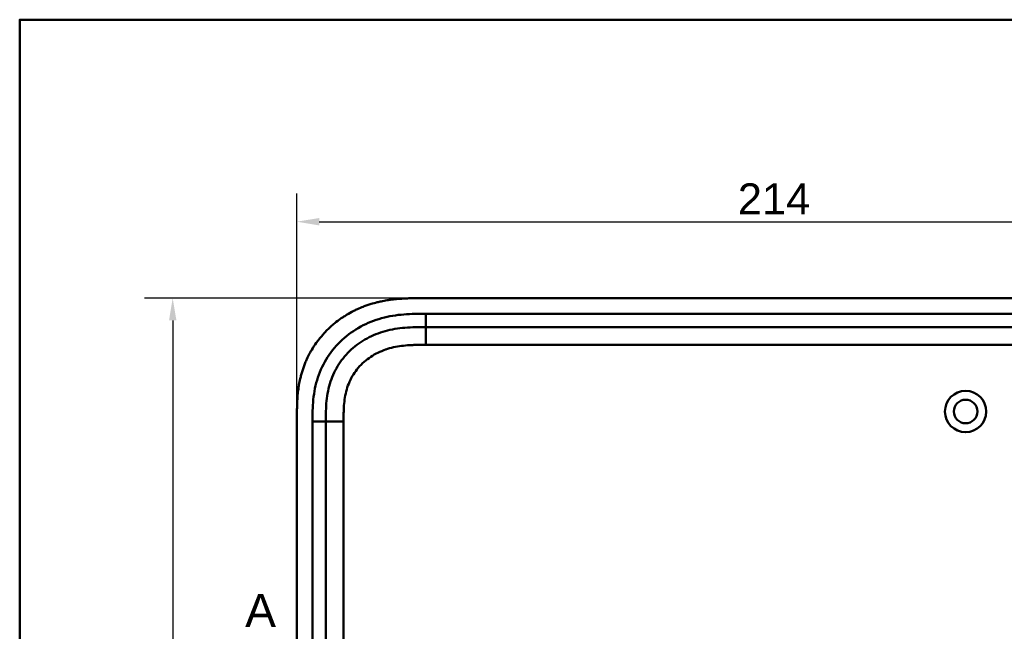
# Model space of a CAD drawing. Header units: millimetres. Extents: x 20 to 833, y 20 to 574.
# Tile 3 of 12: x 20 to 242, y 436 to 574. Entities that reach past the tile are written whole.
import ezdxf

# ---------------------------------------------------------------- set-up
doc = ezdxf.new("R2010")
doc.units = ezdxf.units.MM
doc.header["$LTSCALE"] = 2
for name, color, linetype, lineweight in [('Bemaßungen(DIN)', 7, 'Continuous', 25), ('Schnittansichtslinien(DIN)', 7, 'Continuous', 70), ('Sichtbare Kanten(DIN)', 7, 'Continuous', 50), ('Sichtbare tangentiale Kanten(DIN)', 7, 'Continuous', 50), ('Skizziergeometrie(DIN)', 7, 'Continuous', 50)]:
    doc.layers.add(name, color=color, linetype=linetype, lineweight=lineweight)
doc.styles.add('Aktuell-DINGroßer Text', font='arial.ttf')
doc.styles.add('STANDARD-DIN~0', font='arial.ttf')
doc.dimstyles.new('CAD-LAN', dxfattribs={"dimscale": 2, "dimtxt": 3.5, "dimasz": 2.5, "dimexe": 3.175, "dimexo": 0, "dimgap": 0.8, "dimtad": 1, "dimrnd": 1e-08, "dimtxsty": 'STANDARD-DIN~0', "dimcen": 0.09, "dimdle": 10, "dimclrd": 250, "dimclre": 250, "dimclrt": 250, "dimadec": 0, "dimazin": 2, "dimtfac": 1, "dimtmove": 0, "dimatfit": 3, "dimfxl": 1, "dimtolj": 1, "dimtzin": 0, "dimlwd": 25, "dimlwe": 25, "dimarcsym": 0})

# ---------------------------------------------------------------- blocks, each defined once
blk = doc.blocks.new('Ränder Standardrahmen')
at = {"layer": 'Skizziergeometrie(DIN)', "flags": 128}
blk.add_lwpolyline([(10, 10), (10, 287), (410, 287), (410, 10), (10, 10)], dxfattribs=at)
blk = doc.blocks.new('2DTransSchnitt0')
at = {"layer": 'Schnittansichtslinien(DIN)', "insert": (35.37, 218.66), "char_height": 3.73, "attachment_point": 7, "style": 'Aktuell-DINGroßer Text'}
blk.add_mtext('A', dxfattribs=at)
blk = doc.blocks.new('*D20')
at = {"layer": 'Bemaßungen(DIN)', "color": 250, "linetype": 'Continuous', "lineweight": 25, "true_color": 0x3f3f3f, "transparency": 16777216}
for p, q in [((82.41, 484.54), (82.41, 534.89)), ((296.41, 484.54), (296.41, 534.89)), ((87.41, 528.54), (291.41, 528.54))]:
    blk.add_line(p, q, dxfattribs=at)
at = {"layer": 'Bemaßungen(DIN)', "color": 250, "linetype": 'Continuous', "true_color": 0x3f3f3f, "transparency": 16777216}
for points in [[(87.41, 529.37), (87.41, 527.7), (82.41, 528.54)], [(291.41, 529.37), (291.41, 527.7), (296.41, 528.54)]]:
    blk.add_solid(points, dxfattribs=at)
at = {"layer": 'Defpoints', "color": 0, "linetype": 'Continuous', "transparency": 16777216}
for p in [(296.41, 528.54), (82.41, 484.54), (296.41, 484.54)]:
    blk.add_point(p, dxfattribs=at)
at = {"layer": 'Bemaßungen(DIN)', "color": 250, "linetype": 'Continuous', "lineweight": 25, "true_color": 0x3f3f3f, "transparency": 16777216, "insert": (181.63, 537.17), "char_height": 7, "attachment_point": 1, "style": 'STANDARD-DIN~0'}
blk.add_mtext('\\A1;214', dxfattribs=at)
blk = doc.blocks.new('*D21')
at = {"layer": 'Bemaßungen(DIN)', "color": 250, "linetype": 'Continuous', "lineweight": 25, "true_color": 0x3f3f3f, "transparency": 16777216}
for p, q in [((110.44, 511.32), (48.09, 511.32)), ((54.44, 506.32), (54.44, 271.32)), ((110.44, 266.32), (48.09, 266.32))]:
    blk.add_line(p, q, dxfattribs=at)
at = {"layer": 'Bemaßungen(DIN)', "color": 250, "linetype": 'Continuous', "true_color": 0x3f3f3f, "transparency": 16777216}
for points in [[(53.61, 506.32), (55.28, 506.32), (54.44, 511.32)], [(53.61, 271.32), (55.28, 271.32), (54.44, 266.32)]]:
    blk.add_solid(points, dxfattribs=at)
at = {"layer": 'Defpoints', "color": 0, "linetype": 'Continuous', "transparency": 16777216}
for p in [(110.44, 511.32), (54.44, 266.32), (110.44, 266.32)]:
    blk.add_point(p, dxfattribs=at)
at = {"layer": 'Bemaßungen(DIN)', "color": 250, "linetype": 'Continuous', "lineweight": 25, "true_color": 0x3f3f3f, "transparency": 16777216, "insert": (45.7, 381), "char_height": 7, "attachment_point": 1, "rotation": 90, "style": 'STANDARD-DIN~0'}
blk.add_mtext('\\A1;245', dxfattribs=at)

msp = doc.modelspace()

# ---------------------------------------------------------------- linework, layer by layer
at = {"layer": 'Sichtbare Kanten(DIN)'}
for p, q in [((269.367, 511.321), (110.445, 511.321)), ((256.368, 504.821), (111.444, 504.821)), ((82.406, 484.537), (82.406, 293.106)), ((88.906, 483.537), (88.906, 294.105))]:
    msp.add_line(p, q, dxfattribs=at)
for radius in [4.65, 2.65]:
    msp.add_circle((232.906, 485.821), radius, dxfattribs=at)
for points, knots in [([(110.445, 511.321), (109.847, 511.322), (108.796, 511.32), (107.585, 511.295), (106.672, 511.26), (106.062, 511.227), (105.3, 511.173), (104.689, 511.119), (103.926, 511.035), (103.315, 510.956), (102.4, 510.815), (101.489, 510.644), (100.283, 510.367), (99.386, 510.119), (98.498, 509.838), (97.912, 509.634), (97.04, 509.304), (96.181, 508.941), (94.92, 508.335), (93.83, 507.732), (92.516, 506.899), (91.505, 506.171), (90.297, 505.187), (89.379, 504.343), (88.299, 503.219), (87.491, 502.268), (86.556, 501.019), (85.872, 499.974), (85.179, 498.751), (84.761, 497.912), (84.378, 497.058), (84.141, 496.48), (83.868, 495.749), (83.668, 495.158), (83.442, 494.412), (83.279, 493.811), (83.061, 492.905), (82.878, 491.991), (82.691, 490.766), (82.589, 489.846), (82.514, 488.927), (82.476, 488.315), (82.442, 487.552), (82.424, 486.944), (82.412, 486.188), (82.406, 485.434), (82.406, 484.835), (82.406, 484.537)], [0.00000945, 0.00000945, 0.00000945, 0.00000945, 0.04167564, 0.07292528, 0.08334182, 0.10417491, 0.11459146, 0.13542455, 0.1458411, 0.16667419, 0.17709074, 0.20834038, 0.22917347, 0.26042311, 0.27083965, 0.29167275, 0.30208929, 0.33333893, 0.35417202, 0.39583821, 0.4166713, 0.45833749, 0.47917058, 0.52083676, 0.54166985, 0.58333604, 0.60416913, 0.64583532, 0.66666841, 0.69791805, 0.70833459, 0.72916769, 0.73958423, 0.76041733, 0.77083387, 0.79166696, 0.80208351, 0.83333315, 0.85416624, 0.88541588, 0.89583243, 0.91666552, 0.92708206, 0.94791516, 0.9583317, 0.9791648, 0.99999789, 0.99999789, 0.99999789, 0.99999789]), ([(111.444, 504.821), (110.639, 504.821), (109.043, 504.82), (106.706, 504.713), (104.44, 504.436), (101.523, 503.799), (98.089, 502.437), (94.504, 499.894), (91.674, 496.551), (90.115, 493.273), (89.368, 490.444), (89.038, 488.227), (88.907, 485.921), (88.906, 484.337), (88.906, 483.537)], [18.3883596, 18.3883596, 18.3883596, 18.3883596, 18.6318617, 18.875363, 19.1188643, 19.3623656, 19.8493681, 20.3363707, 20.8233732, 21.3103757, 21.553877, 21.7973783, 22.0408796, 22.2843823, 22.2843823, 22.2843823, 22.2843823])]:
    msp.add_open_spline(points, degree=3, knots=knots, dxfattribs=at)
at = {"layer": 'Sichtbare tangentiale Kanten(DIN)'}
for p, q in [((111.444, 507.821), (256.368, 507.821)), ((111.444, 504.821), (111.444, 507.821)), ((111.444, 500.821), (111.444, 504.821)), ((256.368, 500.821), (111.444, 500.821)), ((85.906, 294.105), (85.906, 483.537)), ((88.906, 483.537), (85.906, 483.537)), ((92.906, 483.537), (88.906, 483.537)), ((92.906, 483.537), (92.906, 294.106))]:
    msp.add_line(p, q, dxfattribs=at)
for points, knots in [([(85.906, 483.537), (85.906, 484.337), (85.907, 485.984), (86.048, 488.517), (86.421, 491.041), (87.288, 494.33), (89.126, 498.199), (92.459, 502.131), (96.651, 505.103), (100.629, 506.677), (103.946, 507.4), (106.468, 507.706), (108.992, 507.82), (110.639, 507.821), (111.444, 507.821)], [18.388359, 18.388359, 18.388359, 18.388359, 18.6318621, 18.8753634, 19.1188646, 19.3623659, 19.8493685, 20.336371, 20.8233735, 21.3103761, 21.5538774, 21.7973786, 22.0408799, 22.2843826, 22.2843826, 22.2843826, 22.2843826]), ([(111.444, 500.821), (111.28, 500.821), (111.117, 500.821), (110.953, 500.821), (110.511, 500.821), (110.068, 500.819), (109.625, 500.812), (109.473, 500.81), (109.321, 500.807), (109.168, 500.804), (109.092, 500.802), (109.016, 500.8), (108.94, 500.798), (108.864, 500.796), (108.787, 500.794), (108.708, 500.791), (108.398, 500.781), (108.104, 500.768), (107.798, 500.751), (107.791, 500.75), (107.783, 500.75), (107.776, 500.75), (107.159, 500.713), (106.571, 500.662), (105.978, 500.586), (105.968, 500.585), (105.959, 500.584), (105.95, 500.582), (105.35, 500.505), (104.758, 500.404), (104.168, 500.273), (104.163, 500.271), (104.157, 500.27), (104.152, 500.269), (103.553, 500.135), (102.956, 499.969), (102.377, 499.771), (102.373, 499.769), (102.37, 499.768), (102.367, 499.767), (101.78, 499.566), (101.199, 499.327), (100.64, 499.055), (100.081, 498.782), (99.536, 498.472), (99.016, 498.127), (98.497, 497.783), (97.999, 497.402), (97.531, 496.99), (97.061, 496.575), (96.616, 496.124), (96.21, 495.647), (95.806, 495.173), (95.433, 494.665), (95.102, 494.137), (94.773, 493.612), (94.479, 493.058), (94.23, 492.494), (93.983, 491.934), (93.773, 491.351), (93.604, 490.763), (93.603, 490.759), (93.602, 490.755), (93.6, 490.75), (93.434, 490.172), (93.306, 489.585), (93.207, 488.992), (93.206, 488.983), (93.204, 488.974), (93.203, 488.965), (93.107, 488.376), (93.04, 487.787), (92.995, 487.17), (92.994, 487.163), (92.994, 487.155), (92.993, 487.148), (92.971, 486.843), (92.955, 486.549), (92.943, 486.247), (92.93, 485.937), (92.922, 485.629), (92.916, 485.321), (92.906, 484.724), (92.906, 484.13), (92.906, 483.537)], [0, 0, 0, 0, 0.0490671, 0.0490671, 0.0490671, 0.1818725, 0.1818725, 0.1818725, 0.2275822, 0.2275822, 0.2275822, 0.2504376, 0.2504376, 0.2504376, 0.2732931, 0.2732931, 0.2732931, 0.3625526, 0.3625526, 0.3625526, 0.3647147, 0.3647147, 0.3647147, 0.5447737, 0.5447737, 0.5447737, 0.5475879, 0.5475879, 0.5475879, 0.7297386, 0.7297386, 0.7297386, 0.7313885, 0.7313885, 0.7313885, 0.9165146, 0.9165146, 0.9165146, 0.9175992, 0.9175992, 0.9175992, 1.1050076, 1.1050076, 1.1050076, 1.2924792, 1.2924792, 1.2924792, 1.4799717, 1.4799717, 1.4799717, 1.6686885, 1.6686885, 1.6686885, 1.8566662, 1.8566662, 1.8566662, 2.0435313, 2.0435313, 2.0435313, 2.2286199, 2.2286199, 2.2286199, 2.2299464, 2.2299464, 2.2299464, 2.4117448, 2.4117448, 2.4117448, 2.4144628, 2.4144628, 2.4144628, 2.594816, 2.594816, 2.594816, 2.5970115, 2.5970115, 2.5970115, 2.6862568, 2.6862568, 2.6862568, 2.7781066, 2.7781066, 2.7781066, 2.9561096, 2.9561096, 2.9561096, 2.9561096])]:
    msp.add_open_spline(points, degree=3, knots=knots, dxfattribs=at)

# ---------------------------------------------------------------- block references
at = {"xscale": 2, "yscale": 2, "zscale": 2}
msp.add_blockref('Ränder Standardrahmen', (0, 0), dxfattribs=at)
at = {"layer": 'Schnittansichtslinien(DIN)', "xscale": 2, "yscale": 2, "zscale": 2}
msp.add_blockref('2DTransSchnitt0', (0, 0), dxfattribs=at)

# ---------------------------------------------------------------- dimensions: what is measured, and where the dimension line sits
at = {"layer": 'Bemaßungen(DIN)', "color": 250, "linetype": 'Continuous', "lineweight": 25, "true_color": 0x3f3f3f}
dim = msp.add_linear_dim(base=(296.406, 528.537), p1=(82.406, 484.537), p2=(296.406, 484.537), dimstyle='CAD-LAN', override={"dimgap": 0.8, "dimdec": 2, "dimtol": 0, "dimlim": 0, "dimtp": 0, "dimtm": 0, "dimtdec": 2, "dimtofl": 0, "dimatfit": 1}, dxfattribs=at)
dim.commit()
dim.dimension.update_dxf_attribs({"geometry": '*D20', "text_midpoint": (189.406, 528.537), "dimtype": 160})
dim = msp.add_linear_dim(base=(54.445, 266.321), p1=(110.445, 511.321), p2=(110.445, 266.321), angle=270, dimstyle='CAD-LAN', override={"dimgap": 0.8, "dimdec": 2, "dimtol": 0, "dimlim": 0, "dimtp": 0, "dimtm": 0, "dimtdec": 2, "dimtofl": 0, "dimatfit": 1}, dxfattribs=at)
dim.commit()
dim.dimension.update_dxf_attribs({"geometry": '*D21', "text_midpoint": (54.445, 388.821), "dimtype": 160})

doc.saveas('drawing.dxf')
